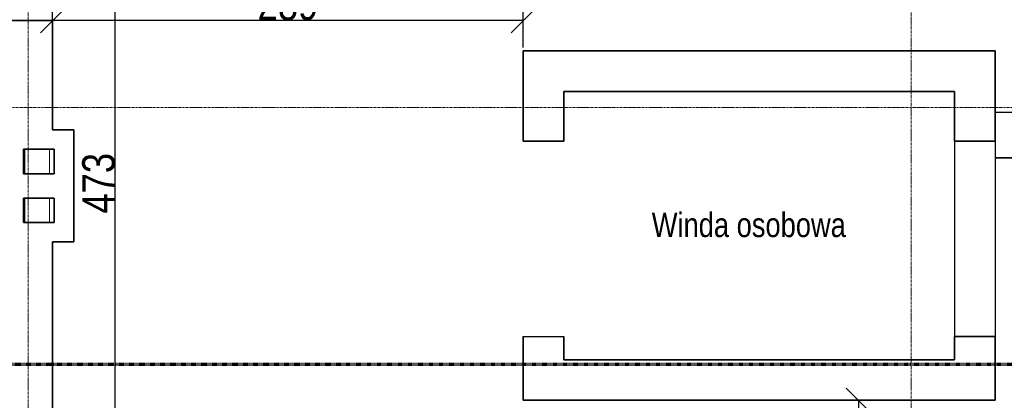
# Model space of a CAD drawing. Header units: millimetres. Extents: x -57350 to 14871, y -25411 to 16830.
# Tile 14 of 66: x -29886 to -23835, y -7486 to -5145. Entities that reach past the tile are written whole.
import ezdxf

# ---------------------------------------------------------------- set-up
doc = ezdxf.new("R2010")
doc.units = ezdxf.units.MM
doc.linetypes.add('Kreska', pattern=[6.35, 3.175, -3.175])
doc.linetypes.add('Linia siatki', pattern=[22.225, 12.7, -3.175, 3.175, -3.175])
for name, color, linetype, lineweight in [('A-ANNO-DIMS', 7, 'Continuous', 5), ('A-DETL-THIN', 7, 'Continuous', 5), ('A-WALL', 7, 'Continuous', 5), ('G-ANNO-SYMB', 7, 'Continuous', 5), ('G-ANNO-TEXT', 7, 'Continuous', 5), ('S-GRID', 7, 'Continuous', 5)]:
    doc.layers.add(name, color=color, linetype=linetype, lineweight=lineweight)
doc.styles.add('Arial_2', font='arial.ttf', dxfattribs={"width": 0.8, "height": 200})
doc.styles.add('Arial_4', font='arial.ttf', dxfattribs={"width": 0.8, "height": 150})
doc.dimstyles.new('REVIT_standard', dxfattribs={"dimscale": 304.8, "dimtxt": 204.05188, "dimasz": 0.492126, "dimexe": 0.328084, "dimexo": 0.0625, "dimgap": 0, "dimtad": 1, "dimdec": 0, "dimlfac": 0.1, "dimzin": 0, "dimdsep": 46, "dimtxsty": 'Arial_2', "dimblk1": 'OBLIQUE', "dimblk2": 'OBLIQUE', "dimsah": 1, "dimcen": 0.09, "dimazin": 0, "dimtfac": 1, "dimtdec": 4, "dimtix": 1, "dimtmove": 0, "dimatfit": 3, "dimfxl": 0.328084, "dimfxlon": 1, "dimtvp": 1, "dimtolj": 1, "dimtzin": 0, "dimarcsym": 2})

# ---------------------------------------------------------------- blocks, each defined once
blk = doc.blocks.new('_Oblique')
at = {"color": 0, "linetype": 'ByBlock', "lineweight": -2}
blk.add_line((-0.5, -0.5), (0.5, 0.5), dxfattribs=at)
blk = doc.blocks.new('*D413')
at = {"layer": 'A-ANNO-DIMS', "color": 0, "lineweight": -2, "transparency": 16777216}
for p, q in [((-29664.4, -3784.4), (-29198.2, -3784.4)), ((-29298.2, -8518.4), (-29298.2, -3784.4)), ((-29664.4, -8518.4), (-29198.2, -8518.4))]:
    blk.add_line(p, q, dxfattribs=at)
at = {"layer": 'Defpoints', "color": 0, "transparency": 16777216}
for p in [(-29683.4, -3784.4), (-29298.2, -3784.4), (-29683.4, -8518.4)]:
    blk.add_point(p, dxfattribs=at)
at = {"layer": 'A-ANNO-DIMS', "color": 0, "lineweight": -2, "transparency": 16777216, "xscale": 150, "yscale": 150, "zscale": 150}
for p, rotation in [((-29298.2, -3784.4), 90), ((-29298.2, -8518.4), 270)]:
    blk.add_blockref('_Oblique', p, dxfattribs=dict(at, rotation=rotation))
at = {"layer": 'A-ANNO-DIMS', "color": 0, "transparency": 16777216, "insert": (-29400.4, -6151.4), "char_height": 200, "attachment_point": 5, "rotation": 90, "style": 'Arial_2'}
blk.add_mtext('\\A1;473', dxfattribs=at)
blk = doc.blocks.new('*D415')
at = {"layer": 'A-ANNO-DIMS', "color": 0, "lineweight": -2, "transparency": 16777216}
for p, q in [((-24037.5, -7486.4), (-24832.2, -7486.4)), ((-24732.2, -7486.4), (-24732.2, -10914.4)), ((-24037.5, -10914.4), (-24832.2, -10914.4))]:
    blk.add_line(p, q, dxfattribs=at)
at = {"layer": 'Defpoints', "color": 0, "transparency": 16777216}
for p in [(-24018.4, -7486.4), (-24732.2, -10914.4), (-24018.4, -10914.4)]:
    blk.add_point(p, dxfattribs=at)
at = {"layer": 'A-ANNO-DIMS', "color": 0, "lineweight": -2, "transparency": 16777216, "xscale": 150, "yscale": 150, "zscale": 150}
for p, rotation in [((-24732.2, -7486.4), 90), ((-24732.2, -10914.4), 270)]:
    blk.add_blockref('_Oblique', p, dxfattribs=dict(at, rotation=rotation))
at = {"layer": 'A-ANNO-DIMS', "color": 0, "transparency": 16777216, "insert": (-24834.4, -9200.4), "char_height": 200, "attachment_point": 5, "rotation": 90, "style": 'Arial_2'}
blk.add_mtext('\\A1;343', dxfattribs=at)
blk = doc.blocks.new('*D416')
at = {"layer": 'A-ANNO-DIMS', "color": 0, "lineweight": -2, "transparency": 16777216}
for p, q in [((-29683.4, -5317.4), (-29683.4, -5051.1)), ((-26791.4, -5317.4), (-26791.4, -5051.1)), ((-26791.4, -5151.1), (-29683.4, -5151.1))]:
    blk.add_line(p, q, dxfattribs=at)
at = {"layer": 'Defpoints', "color": 0, "transparency": 16777216}
for p in [(-29683.4, -5151.1), (-29683.4, -5336.4), (-26791.4, -5336.4)]:
    blk.add_point(p, dxfattribs=at)
at = {"layer": 'A-ANNO-DIMS', "color": 0, "lineweight": -2, "transparency": 16777216, "xscale": 150, "yscale": 150, "zscale": 150, "rotation": 180}
blk.add_blockref('_Oblique', (-29683.4, -5151.1), dxfattribs=at)
at = {"layer": 'A-ANNO-DIMS', "color": 0, "lineweight": -2, "transparency": 16777216, "xscale": 150, "yscale": 150, "zscale": 150}
blk.add_blockref('_Oblique', (-26791.4, -5151.1), dxfattribs=at)
at = {"layer": 'A-ANNO-DIMS', "color": 0, "transparency": 16777216, "insert": (-28237.4, -5049), "char_height": 200, "attachment_point": 5, "style": 'Arial_2'}
blk.add_mtext('\\A1;289', dxfattribs=at)

msp = doc.modelspace()

# ---------------------------------------------------------------- linework, layer by layer
for p, q in [((-24503.41602, -5336.40745), (-25763.61186, -5336.40745)), ((-23891.41602, -5714.40745), (-14133.41602, -5714.40745)), ((-24141.41602, -5891.83918), (-24141.41602, -7094.50393)), ((-23891.41602, -5891.83918), (-23891.41602, -7094.50393)), ((-26791.41602, -7094.50393), (-26541.41602, -7094.50393))]:
    msp.add_line(p, q)
at = {"layer": 'A-DETL-THIN'}
for p, q in [((-29853.41602, -5942.56532), (-29703.41602, -5942.56532)), ((-29853.41602, -6092.56532), (-29853.41602, -5942.56532)), ((-29853.41602, -5942.56532), (-29703.41602, -5942.56532)), ((-29853.41602, -6092.56532), (-29853.41602, -5942.56532)), ((-29703.41602, -5942.56532), (-29703.41602, -6092.56532)), ((-29703.41602, -5942.56532), (-29703.41602, -6092.56532)), ((-29703.41602, -6092.56532), (-29853.41602, -6092.56532)), ((-29703.41602, -6092.56532), (-29853.41602, -6092.56532)), ((-29853.41602, -6242.56532), (-29703.41602, -6242.56532)), ((-29853.41602, -6392.56532), (-29853.41602, -6242.56532)), ((-29853.41602, -6242.56532), (-29703.41602, -6242.56532)), ((-29853.41602, -6392.56532), (-29853.41602, -6242.56532)), ((-29703.41602, -6242.56532), (-29703.41602, -6392.56532)), ((-29703.41602, -6242.56532), (-29703.41602, -6392.56532)), ((-29703.41602, -6392.56532), (-29853.41602, -6392.56532)), ((-29703.41602, -6392.56532), (-29853.41602, -6392.56532))]:
    msp.add_line(p, q, dxfattribs=at)
at = {"layer": 'A-WALL', "lineweight": 35}
for p, q in [((-29683.41602, -5151.08348), (-29983.41602, -5151.08348)), ((-29683.41602, -5822.56532), (-29683.41602, -5151.08348)), ((-26791.41602, -5336.40745), (-26791.41602, -5891.83918)), ((-23891.41602, -5336.40745), (-26791.41602, -5336.40745)), ((-23891.41602, -5720.43667), (-23891.41602, -5336.40745)), ((-26541.41602, -5891.83918), (-26541.41602, -5586.40745)), ((-26541.41602, -5586.40745), (-24141.41602, -5586.40745)), ((-24141.41602, -5586.40745), (-24141.41602, -5891.83918)), ((-23891.41602, -5891.83918), (-23891.41602, -5720.43667)), ((-29553.41602, -5822.56532), (-29683.41602, -5822.56532)), ((-29553.41602, -6512.56532), (-29553.41602, -5822.56532)), ((-26791.41602, -5891.83918), (-26541.41602, -5891.83918)), ((-24141.41602, -5891.83918), (-23891.41602, -5891.83918)), ((-29863.41602, -6092.56532), (-29863.41602, -5942.56532)), ((-29863.41602, -5942.56532), (-29673.41602, -5942.56532)), ((-29673.41602, -5942.56532), (-29673.41602, -6092.56532)), ((-23891.41602, -5994.40745), (-20903.41602, -5994.40745)), ((-29673.41602, -6092.56532), (-29863.41602, -6092.56532)), ((-29863.41602, -6392.56532), (-29863.41602, -6242.56532)), ((-29863.41602, -6242.56532), (-29673.41602, -6242.56532)), ((-29673.41602, -6242.56532), (-29673.41602, -6392.56532)), ((-29673.41602, -6392.56532), (-29863.41602, -6392.56532)), ((-29683.41602, -7859.40745), (-29683.41602, -6512.56532)), ((-29683.41602, -6512.56532), (-29553.41602, -6512.56532)), ((-26791.41602, -7094.50393), (-26791.41602, -7486.40745)), ((-26541.41602, -7236.40745), (-26541.41602, -7094.50393)), ((-24141.41602, -7094.50393), (-24141.41602, -7236.40745)), ((-23891.41602, -7094.50393), (-24141.41602, -7094.50393)), ((-23891.41602, -7486.40745), (-23891.41602, -7094.50393)), ((-24141.41602, -7236.40745), (-26541.41602, -7236.40745)), ((-26791.41602, -7486.40745), (-23891.41602, -7486.40745))]:
    msp.add_line(p, q, dxfattribs=at)
at = {"layer": 'G-ANNO-SYMB', "linetype": 'Kreska', "lineweight": 70}
msp.add_line((-55682.0653, -7263.09522), (97.70978, -7263.09522), dxfattribs=at)
at = {"layer": 'S-GRID', "linetype": 'Linia siatki'}
for p, q in [((-29833.41602, 10521.57226), (-29833.41602, -21375.48764)), ((-24408.41602, 10521.57226), (-24408.41602, -21375.48764)), ((-55866.74056, -5684.40745), (1287.74041, -5684.40745))]:
    msp.add_line(p, q, dxfattribs=at)

# ---------------------------------------------------------------- texts
at = {"layer": 'G-ANNO-TEXT', "insert": (-26001.84237, -6332.38514), "char_height": 150, "width": 1436.624, "attachment_point": 1, "style": 'Arial_4'}
msp.add_mtext('Winda osobowa', dxfattribs=at)

# ---------------------------------------------------------------- dimensions: what is measured, and where the dimension line sits
at = {"layer": 'A-ANNO-DIMS', "color": 250, "true_color": 0x303030}
for base, p1, p2, picture, middle in [((-29298.23602, -3784.40745), (-29683.41602, -8518.40745), (-29683.41602, -3784.40745), '*D413', (-29400.41883, -6151.40745)), ((-24732.23479, -10914.40745), (-24018.41602, -7486.40745), (-24018.41602, -10914.40745), '*D415', (-24834.4176, -9200.40745))]:
    dim = msp.add_linear_dim(base=base, p1=p1, p2=p2, angle=90, dimstyle='REVIT_standard', override={"dimpost": '<>', "dimfxl": 2500}, dxfattribs=at)
    dim.commit()
    dim.dimension.update_dxf_attribs({"geometry": picture, "text_midpoint": middle})
dim = msp.add_linear_dim(base=(-29683.41602, -5151.08348), p1=(-26791.41602, -5336.40745), p2=(-29683.41602, -5336.40745), dimstyle='REVIT_standard', override={"dimpost": '<>', "dimfxl": 2500}, dxfattribs=at)
dim.commit()
dim.dimension.update_dxf_attribs({"geometry": '*D416', "text_midpoint": (-28237.41602, -5048.96888)})

doc.saveas('drawing.dxf')
